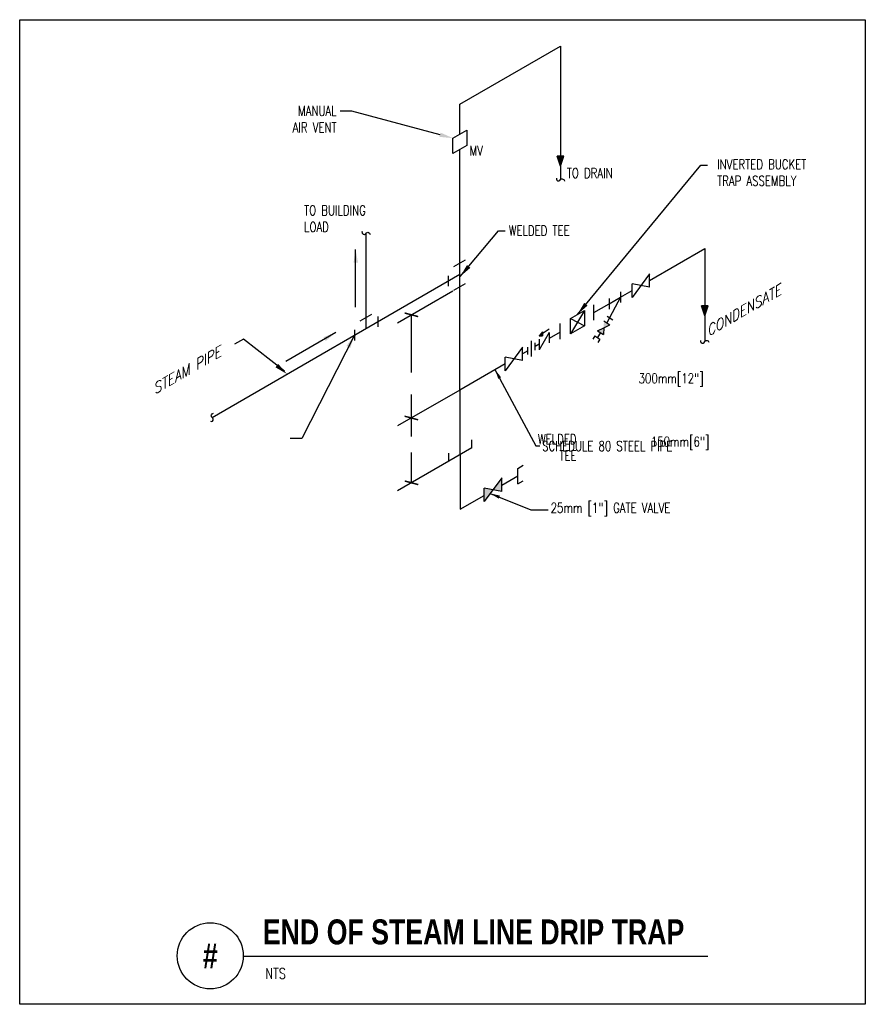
# Model space of a CAD drawing. Header units: inches. Extents: x -0.32 to 7.68, y -0.59 to 8.72.
import ezdxf
from ezdxf.enums import TextEntityAlignment as Align

# ---------------------------------------------------------------- set-up
doc = ezdxf.new("R2010")
doc.units = ezdxf.units.IN
doc.header["$MEASUREMENT"] = 0
doc.layers.add('G-ANNO-NPLT', color=7, linetype='Continuous', plot=False)
for name, color, linetype in [('M-DETL-DIMS', 1, 'Continuous'), ('M-DETL-HEVY', 5, 'Continuous'), ('M-DETL-MEDM', 4, 'Continuous'), ('M-DETL-TEXT', 2, 'Continuous')]:
    doc.layers.add(name, color=color, linetype=linetype)
doc.styles.add('BOLD', font='bold.shx', dxfattribs={"width": 0.9})
doc.styles.add('Romans', font='romans.shx', dxfattribs={"width": 0.75})
doc.dimstyles.new('VA-Dims', dxfattribs={"dimtxt": 0.09375, "dimasz": 0.09375, "dimexe": 0.09375, "dimexo": 0.03125, "dimgap": 0.02, "dimtad": 1, "dimdec": 5, "dimzin": 0, "dimdsep": 46, "dimlunit": 4, "dimtxsty": 'Romans', "dimblk": 'ARCHTICK', "dimcen": 0.09375, "dimclrd": 256, "dimclre": 256, "dimclrt": 256, "dimadec": 0, "dimazin": 0, "dimtfac": 1, "dimtdec": 5, "dimtofl": 0, "dimtmove": 0, "dimatfit": 3, "dimfxl": 1, "dimfrac": 2, "dimtolj": 1, "dimtzin": 0, "dimlwd": -1, "dimlwe": -1, "dimarcsym": 0})
doc.dimstyles.new('VA-Lead', dxfattribs={"dimtxt": 0.09375, "dimasz": 0.125, "dimexe": 0.125, "dimexo": 0.03125, "dimgap": 0.02, "dimtad": 1, "dimdec": 5, "dimzin": 0, "dimdsep": 46, "dimlunit": 4, "dimtxsty": 'Romans', "dimcen": 0.125, "dimclrd": 256, "dimclre": 256, "dimclrt": 256, "dimadec": 0, "dimazin": 0, "dimtfac": 1, "dimtdec": 5, "dimtofl": 0, "dimtmove": 0, "dimatfit": 3, "dimfxl": 1, "dimfrac": 2, "dimtolj": 1, "dimtzin": 0, "dimlwd": -1, "dimlwe": -1, "dimarcsym": 0})

# ---------------------------------------------------------------- blocks, each defined once
blk = doc.blocks.new('_ArchTick')
at = {"color": 0, "linetype": 'ByBlock', "const_width": 0.15}
blk.add_lwpolyline([(-0.5, -0.5), (0.5, 0.5)], dxfattribs=at)

msp = doc.modelspace()

# ---------------------------------------------------------------- hatches: boundary and pattern name
at = {"layer": 'M-DETL-MEDM'}
for points in [[(4.8249, 7.4312), (4.7624, 7.4312), (4.7936, 7.3373)], [(6.19, 6.0144), (6.1275, 6.0144), (6.1587, 5.9205)], [(4.6247, 5.7682), (4.5913, 5.7304), (4.6247, 5.7312)]]:
    msp.add_hatch(color=256, dxfattribs=at).paths.add_polyline_path(points)
h = msp.add_hatch(color=256, dxfattribs=at)
h.paths.add_polyline_path([(5.2051, 5.8725), (5.203, 5.8084), (5.2605, 5.8367)])
h.paths.add_polyline_path([(5.203, 5.8084), (5.1455, 5.78), (5.2009, 5.7443)])
h = msp.add_hatch(color=256, dxfattribs=at)
h.paths.add_polyline_path([(4.2384, 4.3884), (4.1553, 4.2764), (4.2384, 4.2602)])
h.paths.add_polyline_path([(4.1553, 4.2764), (4.0723, 4.2925), (4.0723, 4.1643)])

# ---------------------------------------------------------------- linework, layer by layer
at = {"layer": 'G-ANNO-NPLT', "color": 6}
msp.add_lwpolyline([(-0.322, 8.7218), (7.678, 8.7218), (7.678, -0.5907), (-0.322, -0.5907)], close=True, dxfattribs=at)
at = {"layer": 'M-DETL-DIMS'}
for p, q in [((2.8555, 6.0029), (2.8555, 6.5495)), ((3.2531, 5.8552), (3.7756, 6.1569)), ((3.3845, 5.3845), (3.3845, 5.9311)), ((2.196, 5.4916), (2.6694, 5.7649)), ((4.2726, 5.4677), (4.2726, 5.4677)), ((3.3845, 4.7788), (3.3845, 5.1772)), ((3.3845, 4.3418), (3.3845, 4.6278)), ((3.7364, 4.545), (3.2531, 4.2659))]:
    msp.add_line(p, q, dxfattribs=at)
msp.add_lwpolyline([(3.8413, 5.2187), (3.2531, 4.879)], dxfattribs=at)
for points in [[(2.8784, 6.4249), (2.8555, 6.5495), (2.8367, 6.4242)], [(2.5729, 5.6828), (2.6694, 5.7649), (2.5515, 5.7185)]]:
    msp.add_solid(points, dxfattribs=at)
at = {"layer": 'M-DETL-HEVY'}
for p, q in [((3.8413, 7.9231), (4.7936, 8.4729)), ((4.7936, 8.4729), (4.7936, 7.2092)), ((3.8413, 7.6396), (3.8413, 7.9231)), ((3.8413, 5.2187), (3.8413, 7.4934)), ((2.9547, 5.8019), (2.9547, 6.7042)), ((5.6373, 6.2555), (6.1587, 6.5566)), ((6.1587, 6.5566), (6.1587, 5.679)), ((3.7861, 6.3862), (3.8966, 6.45)), ((1.4975, 4.9605), (3.8413, 6.3138)), ((3.7307, 6.2995), (3.7307, 6.2003)), ((3.7861, 6.1628), (3.8966, 6.2266)), ((5.363, 6.0972), (5.4712, 6.1597)), ((5.1109, 5.9516), (5.2547, 6.0347)), ((2.8994, 5.8743), (3.0099, 5.9381)), ((3.0654, 5.9153), (3.0654, 5.8162)), ((2.844, 5.7875), (2.844, 5.6884)), ((4.7922, 5.7677), (4.6886, 5.7079)), ((4.4844, 5.5899), (4.4353, 5.5616)), ((4.5913, 5.6517), (4.5559, 5.6312)), ((4.2693, 5.4657), (3.8413, 5.2187)), ((3.8413, 5.2187), (3.8415, 4.6056)), ((3.9564, 4.672), (3.7364, 4.545)), ((3.9564, 4.672), (3.9564, 4.7477)), ((3.7364, 4.545), (3.7364, 4.6207)), ((3.8464, 4.6085), (3.8464, 4.0922)), ((4.2384, 4.3185), (4.3905, 4.4063)), ((3.8464, 4.0922), (4.0723, 4.2226))]:
    msp.add_line(p, q, dxfattribs=at)
at = {"layer": 'M-DETL-MEDM'}
for p, q in [((4.8249, 7.4312), (4.7624, 7.4312)), ((4.7936, 7.3373), (4.7624, 7.4312)), ((4.7936, 7.3373), (4.8249, 7.4312)), ((5.6373, 6.3196), (5.4712, 6.0956)), ((5.6373, 6.1915), (5.6373, 6.3196)), ((5.363, 6.1468), (5.363, 6.0476)), ((5.6373, 6.1915), (5.4712, 6.2238)), ((5.4712, 6.0956), (5.4712, 6.2238)), ((5.2547, 6.0347), (5.363, 6.0972)), ((5.2547, 6.0843), (5.2547, 5.9851)), ((5.0208, 5.9727), (4.889, 5.7505)), ((5.1109, 5.8785), (5.1109, 6.0247)), ((6.19, 6.0144), (6.1275, 6.0144)), ((6.1587, 5.9205), (6.1275, 6.0144)), ((6.1587, 5.9205), (6.19, 6.0144)), ((4.889, 5.8966), (5.0208, 5.8266)), ((5.2051, 5.8725), (5.2605, 5.8367)), ((5.2349, 5.9187), (5.2903, 5.8829)), ((4.6886, 5.7953), (4.5913, 5.7304)), ((4.7922, 5.7011), (4.7922, 5.8473)), ((5.1455, 5.78), (5.203, 5.8084)), ((5.1455, 5.78), (5.2009, 5.7443)), ((5.203, 5.8084), (5.2009, 5.7443)), ((5.203, 5.8084), (5.2605, 5.8367)), ((4.5203, 5.5376), (4.5203, 5.6838)), ((4.6247, 5.7682), (4.5913, 5.7304)), ((4.6886, 5.764), (4.5913, 5.6)), ((4.5913, 5.7304), (4.6247, 5.7312)), ((4.5913, 5.6992), (4.5913, 5.6)), ((4.6886, 5.764), (4.6886, 5.6649)), ((4.4353, 5.6257), (4.2693, 5.4017)), ((4.4353, 5.4975), (4.4353, 5.6257)), ((4.4844, 5.5554), (4.4844, 5.6245)), ((4.5559, 5.5967), (4.5559, 5.6658)), ((4.4353, 5.4975), (4.2693, 5.5298)), ((4.2693, 5.4017), (4.2693, 5.5298)), ((4.3905, 4.4773), (4.4422, 4.5072)), ((4.3905, 4.3312), (4.3905, 4.4773)), ((4.2384, 4.3884), (4.0723, 4.1643)), ((4.2384, 4.2602), (4.2384, 4.3884)), ((4.2384, 4.2602), (4.0723, 4.2925)), ((4.0723, 4.1643), (4.0723, 4.2925)), ((4.3905, 4.3312), (4.4422, 4.361))]:
    msp.add_line(p, q, dxfattribs=at)
for points in [[(3.7754, 7.6015), (3.9073, 7.6776), (3.9073, 7.5314), (3.7754, 7.4553)], [(4.889, 5.8966), (5.0208, 5.9727), (5.0208, 5.8266), (4.889, 5.7505)]]:
    msp.add_lwpolyline(points, close=True, dxfattribs=at)
for points in [[(4.7566, 7.2245, 1.015746), (4.7936, 7.2092), (4.7936, 7.2092, -0.643035), (4.832, 7.195)], [(2.9177, 6.7195, 1.015746), (2.9547, 6.7042), (2.9547, 6.7042, -0.643035), (2.9931, 6.69)], [(6.1195, 5.6869, 1.015746), (6.1587, 5.679), (6.1587, 5.679, -0.643035), (6.1991, 5.6726)], [(1.4822, 4.9236, 1.015746), (1.4975, 4.9605), (1.4975, 4.9605, -0.643035), (1.5116, 4.9989)]]:
    msp.add_lwpolyline(points, format="xyb", dxfattribs=at)
for points in [[(5.363, 6.0972), (5.2328, 5.8546)], [(4.6247, 5.7682), (4.6247, 5.7312)], [(5.1203, 5.7308), (5.1004, 5.7)], [(5.1203, 5.7308), (5.1665, 5.701)], [(5.1732, 5.7621), (5.1434, 5.7159)], [(5.1665, 5.701), (5.1467, 5.6702)]]:
    msp.add_lwpolyline(points, dxfattribs=at)
at = {"layer": 'M-DETL-TEXT'}
msp.add_line((1.7936, -0.1369), (6.1875, -0.1369), dxfattribs=at)
for points in [[(3.6547, 7.6337), (2.8207, 7.8564), (2.7092, 7.8564)], [(2.1817, 5.3966), (1.7969, 5.7015), (1.7116, 5.6522)]]:
    msp.add_lwpolyline(points, dxfattribs=at)
msp.add_circle((1.4811, -0.1319), 0.3125, dxfattribs=at)
for points in [[(3.66, 7.6539), (3.7754, 7.6015), (3.6493, 7.6136)], [(2.1241, 5.4659), (2.2075, 5.3705), (2.0976, 5.4336)]]:
    msp.add_solid(points, dxfattribs=at)

# ---------------------------------------------------------------- block references
at = {"layer": 'M-DETL-DIMS', "xscale": 0.09375000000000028, "yscale": 0.09375000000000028, "zscale": 0.09375000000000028, "rotation": 299.9996469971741}
for p in [(3.3837, 5.9307), (3.3837, 4.9545), (3.3845, 4.3418)]:
    msp.add_blockref('_ArchTick', p, dxfattribs=at)

# ---------------------------------------------------------------- texts
at = {"layer": 'M-DETL-DIMS', "char_height": 0.09375, "width": 3.142953, "attachment_point": 3, "style": 'Romans'}
for s, insert in [('300mm[12"]', (6.1485, 5.3763)), ('150mm[6"]', (6.2036, 4.7778))]:
    msp.add_mtext(s, dxfattribs=dict(at, insert=insert))
at = {"layer": 'M-DETL-TEXT', "style": 'Romans', "oblique": 30}
for s, p in [('CONDENSATE', (6.1935, 5.726)), ('STEAM PIPE', (0.9565, 5.1772))]:
    msp.add_text(s, height=0.09375, rotation=29.99965, dxfattribs=at).set_placement(p)
at = {"layer": 'M-DETL-TEXT', "width": 0.8}
for s, height, style, p in [('END OF STEAM LINE DRIP TRAP', 0.23622, 'BOLD', (1.9783, -0.0237)), ('NTS', 0.09843, 'Romans', (2.0011, -0.3486))]:
    msp.add_text(s, height=height, dxfattribs=dict(at, style=style)).set_placement(p)
at = {"layer": 'M-DETL-TEXT', "style": 'BOLD', "width": 0.8}
msp.add_text('#', height=0.2362, dxfattribs=at).set_placement((1.4811, -0.1319), align=Align.MIDDLE)
at = {"layer": 'M-DETL-TEXT', "char_height": 0.09375, "style": 'Romans'}
for s, insert, width, attachment_point in [('MANUAL \\PAIR VENT', (2.676, 7.9065), 0.51734, 3), ('MV', (3.9337, 7.5302), 1.877791, 1), ('INVERTED BUCKET \\PTRAP ASSEMBLY', (6.276, 7.4009), 1.877791, 1), ('TO DRAIN', (4.8538, 7.318), 1.877791, 1), ('TO BUILDING \\PLOAD', (2.3682, 6.9651), 1.877791, 1), ('WELDED TEE', (4.3053, 6.7745), 1.877791, 1), ('WELDED \\PTEE', (4.9462, 4.8022), 3.142953, 3), ('SCHEDULE 80 STEEL PIPE', (4.6206, 4.7358), 1.877791, 1), ('25mm [1"] GATE VALVE', (4.7013, 4.1521), 1.877791, 1)]:
    msp.add_mtext(s, dxfattribs=dict(at, insert=insert, width=width, attachment_point=attachment_point))

# ---------------------------------------------------------------- leaders
at = {"layer": 'M-DETL-TEXT'}
for points in [[(4.9549, 5.9347), (6.1234, 7.3454), (6.1859, 7.3454)], [(3.8451, 6.2922), (4.2092, 6.7261), (4.2717, 6.7261)], [(2.844, 5.738), (2.3478, 4.7611), (2.2363, 4.7611)]]:
    msp.add_leader(points, dimstyle='VA-Lead', override={"dimtad": 0}, dxfattribs=at)
for points in [[(4.1746, 5.4146), (4.5615, 4.6907), (4.5994, 4.691)], [(4.1295, 4.2414), (4.5131, 4.0852), (4.6781, 4.0852)]]:
    msp.add_leader(points, dimstyle='VA-Dims', dxfattribs=at)

doc.saveas('drawing.dxf')
